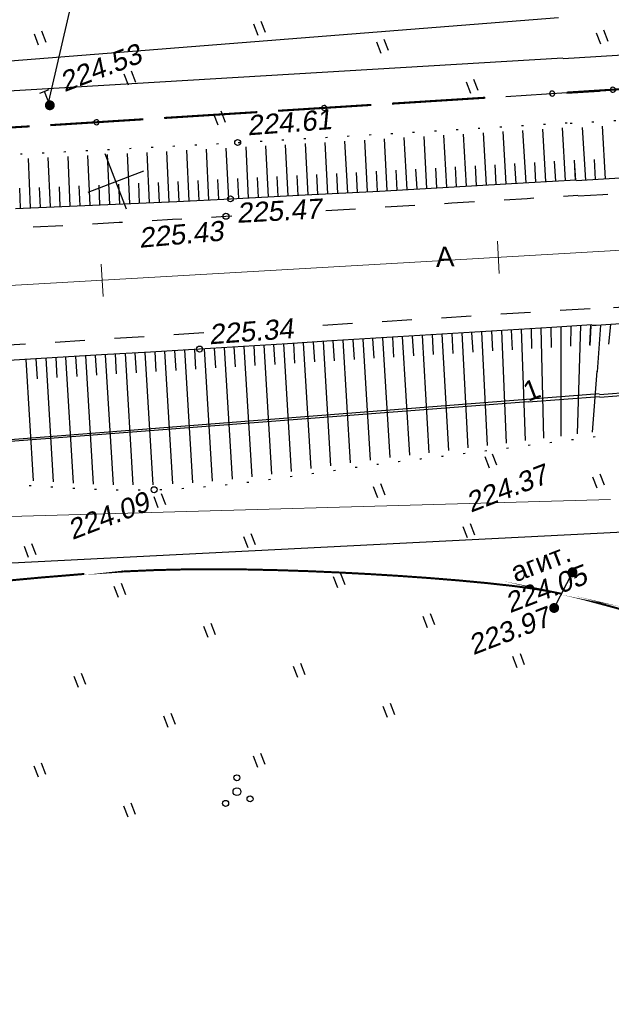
# Model space of a CAD drawing. Header units: millimetres. Extents: x -10 to 1169, y 1 to 1686.
# Tile 205 of 224: x 684 to 714, y 1526 to 1576. Entities that reach past the tile are written whole.
import ezdxf
from ezdxf.lldxf.tags import DXFTag

# ---------------------------------------------------------------- set-up
doc = ezdxf.new("R2010")
doc.units = ezdxf.units.MM
for name, pattern in [('ADOT1', [1, 0, -1]), ('AHIDDEN2', [3, 1.5, -1.5]), ('PHANTOM2', [1.25, 0.625, -0.125, 0.125, -0.125, 0.125, -0.125])]:
    doc.linetypes.add(name, pattern=pattern)
for name, color, linetype in [('CONTURS', 7, 'Continuous'), ('COORDS', 7, 'Continuous'), ('IZOLINES', 32, 'Continuous'), ('PDIGIT', 170, 'Continuous'), ('PICKETS', 7, 'Continuous'), ('ОБЪЕКТЫ_АВТОДОРОГ', 7, 'Continuous'), ('УЧАСТКИ', 7, 'Continuous')]:
    doc.layers.add(name, color=color, linetype=linetype)
doc.layers.add('СВЯЗЬ', color=170, linetype='Связь', lineweight=30)
doc.styles.get("Standard").update_dxf_attribs({"font": 'arial.ttf'})
tags = doc.linetypes.add('газ', pattern='A,42.7,-5.08,["Г",Standard,S=2.54,R=0,X=-2.54,Y=-1.27],-3.81', length=51.59).pattern_tags.tags
tags[6] = DXFTag(74, 10)
doc.linetypes.add('Связь', pattern='A,12.5,[130,ltypeshp.shx,S=1,R=-30,X=0,Y=0.9],1,[130,ltypeshp.shx,S=1,R=-30,X=0,Y=0.9],1,[130,ltypeshp.shx,S=1,R=-30,X=0,Y=0.9],4.5', length=19)

# ---------------------------------------------------------------- blocks, each defined once
blk = doc.blocks.new('394')
at = {"layer": 'CONTURS', "color": 7, "linetype": 'Continuous'}
for centre, radius in [((0.5222157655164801, 1.348219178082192), 0.3), ((0.029840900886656, 0.0364383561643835), 0.4), ((-1.462204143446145, -0.6558904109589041), 0.3), ((0.9996701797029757, -1.111369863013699), 0.3)]:
    blk.add_circle(centre, radius, dxfattribs=at)
blk = doc.blocks.new('401')
at = {"layer": 'CONTURS'}
for p, q in [((0, 0), (0, 1.2)), ((0.8, 0), (0.8, 1.2))]:
    blk.add_line(p, q, dxfattribs=at)
blk = doc.blocks.new('119_2')
at = {"layer": 'CONTURS'}
for p, q in [((-0.5, 1.5), (0.5, 1.5)), ((0, 0), (0, 1.5))]:
    blk.add_line(p, q, dxfattribs=at)
at = {"layer": 'CONTURS', "const_width": 0.5}
blk.add_lwpolyline([(-0.25, 0, 1), (0.25, 0, 1)], format="xyb", close=True, dxfattribs=at)
blk = doc.blocks.new('107_1')
at = {"layer": 'CONTURS', "color": 7, "linetype": 'Continuous', "const_width": 0.5}
blk.add_lwpolyline([(-0.2499999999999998, 0, 1), (0.2499999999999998, 0, 1)], format="xyb", close=True, dxfattribs=at)
blk = doc.blocks.new('133')
at = {"layer": 'CONTURS', "color": 7, "linetype": 'Continuous', "const_width": 0.2}
for points in [[(-11, 0), (-2, 0)], [(0, 0), (9, 0)]]:
    blk.add_lwpolyline(points, dxfattribs=at)
at = {"layer": 'CONTURS', "color": 7, "linetype": 'Continuous', "const_width": 0.5}
blk.add_lwpolyline([(-6.791280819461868, -0.0028738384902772, 1), (-6.291280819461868, -0.0028738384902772, 1)], format="xyb", close=True, dxfattribs=at)
blk = doc.blocks.new('пкк')
at = {"layer": 'ОБЪЕКТЫ_АВТОДОРОГ', "lineweight": 15, "ltscale": 200}
blk.add_line((-0.0110175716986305, -0.8223418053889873), (-0.0083168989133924, 0.8046021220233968), dxfattribs=at)

msp = doc.modelspace()

# ---------------------------------------------------------------- linework, layer by layer
at = {"layer": 'CONTURS', "color": 7, "linetype": 'Continuous'}
for p, q in [((708.6743784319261, 1571.732379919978), (711.7369681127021, 1571.925187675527)), ((711.7503282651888, 1571.889810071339), (713.3852307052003, 1571.992736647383))]:
    msp.add_line(p, q, dxfattribs=at)
at = {"layer": 'CONTURS', "lineweight": -2}
for p, q in [((713.6920227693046, 1567.582939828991), (713.5332819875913, 1570.234041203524)), ((704.6934768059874, 1567.102272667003), (704.5489666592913, 1569.717965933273)), ((705.6919652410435, 1567.157234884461), (705.5459655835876, 1569.77808724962)), ((706.6903896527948, 1567.213348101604), (706.542665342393, 1569.838384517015)), ((707.6887746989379, 1567.270157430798), (707.5395933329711, 1569.899485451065)), ((708.6871597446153, 1567.32696676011), (708.5365924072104, 1569.960590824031)), ((709.6855447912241, 1567.383776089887), (709.5334731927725, 1570.021688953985)), ((710.6838382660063, 1567.442172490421), (710.5300002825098, 1570.083217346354)), ((711.6821165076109, 1567.500828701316), (711.5267190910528, 1570.14528932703)), ((712.6937549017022, 1567.524107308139), (712.5367950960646, 1570.171983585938)), ((696.7048289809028, 1566.676360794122), (696.5740943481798, 1569.245319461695)), ((697.7035139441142, 1566.727628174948), (697.5707104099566, 1569.303450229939)), ((698.7021845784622, 1566.779173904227), (698.5672305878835, 1569.361575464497)), ((699.7007729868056, 1566.832288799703), (699.564114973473, 1569.420384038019)), ((700.6993613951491, 1566.885403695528), (700.5611483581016, 1569.479523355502)), ((701.69794980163, 1566.938518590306), (701.5581427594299, 1569.538660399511)), ((702.696499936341, 1566.992348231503), (702.5548865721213, 1569.597782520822)), ((703.694988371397, 1567.047310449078), (703.551879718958, 1569.657839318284)), ((687.7148209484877, 1566.253179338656), (687.6062029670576, 1568.76025930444)), ((688.7139055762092, 1566.295956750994), (688.603289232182, 1568.810732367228)), ((689.7129553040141, 1566.339541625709), (689.5998854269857, 1568.86118045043)), ((690.7119331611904, 1566.384743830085), (690.5965664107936, 1568.91354720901)), ((691.7109110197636, 1566.429946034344), (691.5930802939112, 1568.966101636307)), ((692.7097952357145, 1566.477172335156), (692.5890593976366, 1569.019131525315)), ((693.7086209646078, 1566.5256198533), (693.5853373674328, 1569.074826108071)), ((694.7074466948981, 1566.574067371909), (694.5816741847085, 1569.130524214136)), ((695.7061440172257, 1566.62509341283), (695.5776670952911, 1569.187199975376)), ((684.717435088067, 1566.127987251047), (684.6138673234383, 1568.611295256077)), ((685.7165871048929, 1566.169160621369), (685.6115726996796, 1568.660730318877)), ((686.7157363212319, 1566.210401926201), (686.6088879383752, 1568.710145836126)), ((707.1895821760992, 1567.241752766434), (707.1331656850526, 1568.240160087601)), ((708.1879672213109, 1567.29856209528), (708.1311048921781, 1568.296944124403)), ((709.1863522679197, 1567.35537142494), (709.1290366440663, 1568.353727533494)), ((710.1846915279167, 1567.412974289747), (710.1268397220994, 1568.411299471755)), ((711.1829773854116, 1567.471500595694), (711.1245709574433, 1568.469793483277)), ((712.1812556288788, 1567.530156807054), (712.1223374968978, 1568.528419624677)), ((712.1946157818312, 1567.494779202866), (712.1356976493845, 1568.493042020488)), ((713.1928888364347, 1567.553523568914), (713.1334166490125, 1568.551753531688)), ((698.2028492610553, 1566.753401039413), (698.1510101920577, 1567.752056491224)), ((699.2014787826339, 1566.805731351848), (699.149019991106, 1567.804354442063)), ((700.2000671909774, 1566.858846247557), (700.1471004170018, 1567.857442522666)), ((701.1986555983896, 1566.911961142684), (701.1452076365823, 1567.910531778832)), ((702.1972248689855, 1566.965433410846), (702.143242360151, 1567.963975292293)), ((703.1957441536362, 1567.019829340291), (703.1412386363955, 1568.018342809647)), ((704.1942325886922, 1567.074791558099), (704.1392819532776, 1568.073280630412)), ((705.1927210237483, 1567.12975377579), (705.1373288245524, 1568.128218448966)), ((706.1911774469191, 1567.185291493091), (706.1352737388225, 1568.183727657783)), ((687.2152786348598, 1566.231790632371), (687.1722838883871, 1567.230865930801)), ((688.2143632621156, 1566.274568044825), (688.1707487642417, 1567.273616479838)), ((689.2134304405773, 1566.317749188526), (689.1690603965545, 1567.316764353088)), ((690.2124442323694, 1566.362142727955), (690.1672594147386, 1567.361121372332)), ((691.2114220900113, 1566.407344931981), (691.1654294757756, 1567.406286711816)), ((692.2103531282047, 1566.453559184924), (692.163425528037, 1567.452457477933)), ((693.2092081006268, 1566.501396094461), (693.1613330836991, 1567.500249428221)), ((694.2080338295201, 1566.549843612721), (694.1593113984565, 1567.548655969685)), ((695.2067953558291, 1566.599580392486), (695.157184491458, 1567.598349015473)), ((696.2054864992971, 1566.650727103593), (696.155032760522, 1567.649453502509)), ((697.2041714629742, 1566.701994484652), (697.153014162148, 1567.700685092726)), ((684.2178550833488, 1566.107497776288), (684.1763658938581, 1567.106636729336)), ((685.21701109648, 1566.148573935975), (685.1751208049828, 1567.147696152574)), ((686.2161617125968, 1566.189781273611), (686.1737536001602, 1567.188881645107)), ((706.4470001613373, 1559.824344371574), (706.7592032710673, 1554.038874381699)), ((706.9460519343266, 1559.855123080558), (706.9980164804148, 1558.856474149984)), ((707.4451037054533, 1559.88590178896), (707.7318298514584, 1554.161215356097)), ((707.9441550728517, 1559.916687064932), (707.9912505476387, 1558.917796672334)), ((708.4432064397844, 1559.947472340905), (708.6934421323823, 1554.283250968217)), ((708.9422552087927, 1559.978299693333), (708.9819409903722, 1558.979087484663)), ((709.4413039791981, 1560.009127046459), (709.6386520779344, 1554.404042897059)), ((709.9403514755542, 1560.039974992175), (709.9687776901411, 1559.040379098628)), ((710.4393989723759, 1560.070822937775), (710.5592309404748, 1554.522403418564)), ((710.9384447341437, 1560.101698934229), (710.9497909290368, 1559.101763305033)), ((711.4374904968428, 1560.132574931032), (711.4429792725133, 1554.636526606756)), ((711.936534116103, 1560.163485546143), (711.9220435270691, 1559.163590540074)), ((712.4355777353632, 1560.194396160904), (712.2714460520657, 1554.74359826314)), ((712.9346204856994, 1560.225320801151), (712.8812573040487, 1559.226745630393)), ((712.9479806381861, 1560.189943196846), (712.8946174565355, 1559.191368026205)), ((713.4470233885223, 1560.220867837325), (713.2658389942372, 1557.865207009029)), ((713.9460631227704, 1560.251841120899), (713.8460344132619, 1559.256856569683)), ((697.9629644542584, 1559.30363642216), (698.0237279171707, 1558.305484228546)), ((698.4620320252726, 1559.334157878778), (698.8477821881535, 1552.996199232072)), ((698.961098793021, 1559.364692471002), (699.0218106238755, 1558.366537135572)), ((699.4601655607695, 1559.395227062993), (699.8404111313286, 1553.1395492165)), ((699.9592301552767, 1559.425797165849), (700.0198287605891, 1558.427634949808)), ((700.4582947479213, 1559.456367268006), (700.8326594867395, 1553.282328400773)), ((700.9573576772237, 1559.48696453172), (701.0177503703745, 1558.488789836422)), ((701.4564206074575, 1559.5175617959), (701.8245245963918, 1553.420024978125)), ((701.9554822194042, 1559.548180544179), (702.0155290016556, 1558.54998498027)), ((702.4545438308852, 1559.578799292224), (702.8159386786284, 1553.549416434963)), ((702.9536029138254, 1559.609459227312), (703.0130925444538, 1558.611230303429)), ((703.4526619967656, 1559.6401191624), (703.8061878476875, 1553.673217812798)), ((703.9517206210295, 1559.670786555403), (704.0103337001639, 1558.672505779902)), ((704.4507792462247, 1559.701453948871), (704.7944091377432, 1553.794602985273)), ((704.9498344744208, 1559.732176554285), (705.0070874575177, 1558.733816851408)), ((705.4488897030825, 1559.762899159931), (705.7792705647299, 1553.916560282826)), ((705.9479449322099, 1559.793621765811), (706.0031045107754, 1558.79514421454)), ((689.9777045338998, 1558.818230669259), (690.0378311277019, 1557.820039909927)), ((690.4768038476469, 1558.848228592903), (690.878653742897, 1552.183514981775)), ((690.9758929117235, 1558.878396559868), (691.0361535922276, 1557.880213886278)), ((691.4749819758, 1558.908564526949), (691.8789754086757, 1552.224958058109)), ((691.9740669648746, 1558.938799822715), (692.0344655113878, 1557.940625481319)), ((692.4731519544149, 1558.96903511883), (692.8777997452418, 1552.288662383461)), ((692.9722344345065, 1558.999311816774), (693.0327589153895, 1558.001145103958)), ((693.4713169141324, 1559.029588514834), (693.8754109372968, 1552.372231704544)), ((693.9703913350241, 1559.059997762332), (694.0310224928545, 1558.061837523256)), ((694.4694657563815, 1559.09040700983), (694.8717185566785, 1552.473015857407)), ((694.9685401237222, 1559.120817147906), (695.0292477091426, 1558.122661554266)), ((695.4676144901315, 1559.151227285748), (695.8669785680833, 1552.588414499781)), ((695.9666850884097, 1559.181699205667), (696.0274411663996, 1558.183546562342)), ((696.4657556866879, 1559.212171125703), (696.8611489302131, 1552.718033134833)), ((696.9648262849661, 1559.242643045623), (697.0256001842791, 1558.244491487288)), ((697.4638968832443, 1559.273114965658), (697.8546948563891, 1552.854835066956)), ((684.4875216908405, 1558.489762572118), (684.8522261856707, 1552.382873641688)), ((684.986636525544, 1558.519501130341), (685.0462768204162, 1557.52128119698)), ((685.4857513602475, 1558.549239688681), (685.8578666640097, 1552.323724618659)), ((685.9848624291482, 1558.579041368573), (686.0445695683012, 1557.580825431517)), ((686.4839734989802, 1558.608843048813), (686.8635057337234, 1552.267911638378)), ((686.983082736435, 1558.638675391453), (687.0428766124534, 1557.640464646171)), ((687.4821919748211, 1558.668507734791), (687.8687175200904, 1552.220719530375)), ((687.9812992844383, 1558.698372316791), (688.04119841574, 1557.700167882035)), ((688.4804065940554, 1558.728236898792), (688.8732868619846, 1552.187416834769)), ((688.9795059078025, 1558.758234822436), (689.0395185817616, 1557.760037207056)), ((689.478605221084, 1558.788232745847), (689.8766641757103, 1552.17327115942)), ((713.2524788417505, 1557.900584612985), (713.0170489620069, 1554.839653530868)), ((712.0295787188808, 1547.77968344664), (711.1041026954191, 1545.982665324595))]:
    msp.add_line(p, q, dxfattribs=at)
at = {"layer": 'CONTURS', "color": 1, "linetype": 'газ', "lineweight": 15}
msp.add_line((713.9499232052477, 1551.446403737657), (572.9191540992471, 1547.433512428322), dxfattribs=at)
at = {"layer": 'CONTURS', "color": 1}
msp.add_lwpolyline([(705.6004894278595, 1602.290487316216), (691.4996357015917, 1596.877676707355), (685.6275290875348, 1571.481791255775)], dxfattribs=at)
at = {"layer": 'CONTURS', "linetype": 'ADOT1', "flags": 128}
for points in [[(711.9130880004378, 1570.383624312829), (713.7962463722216, 1570.500901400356), (717.5213687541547, 1570.736567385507), (721.246276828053, 1570.975897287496), (724.9709705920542, 1571.218891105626), (728.6954500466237, 1571.465548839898), (732.4197151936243, 1571.715870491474)], [(642.5117646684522, 1565.885293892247), (645.0377543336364, 1566.118740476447), (647.5641796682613, 1566.345735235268), (650.0910406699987, 1566.566278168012), (652.6183373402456, 1566.780369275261), (655.1460696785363, 1566.988008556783), (657.6742376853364, 1567.189196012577), (660.202841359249, 1567.383931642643), (662.731880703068, 1567.572215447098), (665.2613557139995, 1567.754047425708), (667.7912663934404, 1567.929427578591), (670.5255378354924, 1568.107391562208), (673.2607547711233, 1568.271168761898), (675.9967299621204, 1568.423611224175), (678.7332761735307, 1568.567570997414), (681.4702061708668, 1568.705900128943), (684.2073327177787, 1568.841450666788), (686.9444685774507, 1568.977074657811), (689.6814265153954, 1569.115624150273), (692.4180192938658, 1569.259951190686), (695.1540596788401, 1569.412907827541), (698.8802536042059, 1569.630254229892), (702.6062332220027, 1569.851264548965), (706.3319985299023, 1570.075938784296), (710.0575495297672, 1570.30427693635), (711.8997278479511, 1570.419001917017)], [(643.0237845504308, 1549.502657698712), (644.340641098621, 1549.661249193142), (645.6576292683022, 1549.818663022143), (646.974749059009, 1549.974899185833), (648.292000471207, 1550.129957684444), (649.6093835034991, 1550.283838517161), (650.926898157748, 1550.436541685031), (652.2445444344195, 1550.588067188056), (653.5623223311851, 1550.738415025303), (654.8802318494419, 1550.887585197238), (656.1982729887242, 1551.035577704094), (657.5541737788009, 1551.194124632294), (658.9097506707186, 1551.363114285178), (660.2652021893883, 1551.53753695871), (661.6207268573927, 1551.712382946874), (662.9765231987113, 1551.882642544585), (664.3327897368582, 1552.043306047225), (665.689724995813, 1552.189363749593), (667.0475274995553, 1552.315805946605), (668.4063957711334, 1552.417622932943), (669.7665283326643, 1552.489805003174), (670.9750864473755, 1552.527068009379), (672.1847716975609, 1552.542252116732), (673.3953715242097, 1552.538759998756), (674.6066733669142, 1552.519994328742), (675.818464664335, 1552.489357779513), (677.0305328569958, 1552.450253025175), (678.2426653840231, 1552.406082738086), (679.4546496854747, 1552.360249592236), (680.6662732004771, 1552.316156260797), (681.8773233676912, 1552.277205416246), (682.7844841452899, 1552.244052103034), (683.6918864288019, 1552.200051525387), (684.5994081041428, 1552.149179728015), (685.5069270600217, 1552.095412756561), (686.4143211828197, 1552.042726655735), (687.3214683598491, 1551.9950974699), (688.2282464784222, 1551.956501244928), (689.134533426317, 1551.930914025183), (690.0402070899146, 1551.922311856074), (690.9451453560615, 1551.934670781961), (692.1801176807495, 1551.987695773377), (693.4137933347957, 1552.076697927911), (694.6463677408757, 1552.195603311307), (695.8780363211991, 1552.338337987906), (697.1089944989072, 1552.498828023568), (698.3394376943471, 1552.670999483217), (699.5695613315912, 1552.848778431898), (700.799560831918, 1553.026090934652), (702.0296316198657, 1553.196863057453), (703.2599691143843, 1553.355020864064), (704.3812685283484, 1553.492203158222), (705.5024107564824, 1553.630679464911), (706.6233957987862, 1553.770449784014), (707.7442236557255, 1553.911514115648), (708.8648943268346, 1554.05387245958), (709.9854078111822, 1554.19752481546), (711.1057641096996, 1554.342471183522), (712.2259632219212, 1554.488711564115), (713.3460051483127, 1554.636245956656), (713.6015561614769, 1554.670207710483)]]:
    msp.add_lwpolyline(points, dxfattribs=at)
at = {"layer": 'CONTURS', "linetype": 'Continuous', "flags": 128}
for points in [[(712.2250657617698, 1567.496568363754), (713.5967259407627, 1567.577163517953), (717.353732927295, 1567.804890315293), (721.1103803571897, 1568.039570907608), (724.8666682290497, 1568.281205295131), (728.6225965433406, 1568.529793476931), (732.3781652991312, 1568.785335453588)], [(683.9663205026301, 1566.097035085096), (686.6734245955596, 1566.208590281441), (689.3803045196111, 1566.324489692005), (692.0868466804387, 1566.4469565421), (694.7929374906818, 1566.578214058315), (698.5517422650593, 1566.771171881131), (702.3101874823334, 1566.971083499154), (706.0682731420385, 1567.177948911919), (709.8259992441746, 1567.391768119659), (712.2117056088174, 1567.531945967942)], [(715.443182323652, 1560.344760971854), (713.223651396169, 1560.207004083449), (713.0141843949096, 1560.194029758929)], [(713.0008242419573, 1560.229407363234), (710.9907433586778, 1560.10490354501), (708.771178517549, 1559.967704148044), (706.55159671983, 1559.830783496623), (704.3319979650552, 1559.694141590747), (702.1123822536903, 1559.557778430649), (699.8927495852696, 1559.421694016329), (697.6730999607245, 1559.285888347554), (695.4534333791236, 1559.150361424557), (693.2337498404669, 1559.015113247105), (690.7599386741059, 1558.865246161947), (688.2860553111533, 1558.716555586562), (685.8121216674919, 1558.568685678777), (683.3381596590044, 1558.421280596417)]]:
    msp.add_lwpolyline(points, dxfattribs=at)
at = {"layer": 'CONTURS', "linetype": 'AHIDDEN2', "flags": 128}
for points in [[(712.3086366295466, 1566.723199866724), (713.5535528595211, 1566.800458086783), (717.3478589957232, 1567.039916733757), (721.141934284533, 1567.283348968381), (724.935778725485, 1567.53075479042), (727.5412395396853, 1567.703402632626)], [(699.595772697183, 1565.990493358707), (702.1558892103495, 1566.141301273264), (705.9508878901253, 1566.368839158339), (709.7456557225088, 1566.600350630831), (712.2952764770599, 1566.758577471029)], [(642.9086713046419, 1562.953825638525), (645.3833429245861, 1563.082922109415), (647.8580018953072, 1563.212256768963), (650.3326482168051, 1563.34182961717), (652.8072818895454, 1563.471640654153), (655.2819029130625, 1563.601689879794), (657.7565112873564, 1563.731977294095), (660.2311070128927, 1563.862502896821), (662.7056900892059, 1563.993266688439), (665.1802605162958, 1564.124268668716), (667.6548182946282, 1564.255508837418), (670.3459691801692, 1564.397733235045), (673.0371758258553, 1564.539038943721), (675.7284079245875, 1564.679940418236), (678.4196351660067, 1564.820952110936), (681.1108272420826, 1564.962588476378), (683.8019538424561, 1565.105363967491), (686.4929846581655, 1565.249793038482), (689.1838893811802, 1565.396390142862), (691.8746377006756, 1565.545669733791), (694.5651993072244, 1565.698146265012), (694.8559747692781, 1565.714969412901)]]:
    msp.add_lwpolyline(points, dxfattribs=at)
at = {"layer": 'CONTURS', "linetype": 'AHIDDEN2'}
for points in [[(712.9123478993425, 1561.048171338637), (698.0560613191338, 1560.114013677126)], [(715.5985715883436, 1561.180862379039), (712.9257080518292, 1561.012793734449)], [(693.4430279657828, 1559.823947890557), (673.060419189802, 1558.542297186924)]]:
    msp.add_lwpolyline(points, dxfattribs=at)
at = {"layer": 'CONTURS', "color": 7, "linetype": 'Continuous'}
for major_axis, ratio, start_param, end_param in [((-0.1304858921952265, -0.008214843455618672), 0.9560651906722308, 3.141592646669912, 6.283185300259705), ((-0.1304858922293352, -0.008214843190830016), 0.9560651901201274, -5.2329716e-09, 3.141592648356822)]:
    msp.add_ellipse((711.0016685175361, 1571.877456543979), major_axis=major_axis, ratio=ratio, start_param=start_param, end_param=end_param, dxfattribs=at)
at = {"layer": 'COORDS', "lineweight": -2}
for p, q in [((689.5584603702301, 1566.050280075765), (688.4833565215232, 1568.851021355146)), ((687.6205378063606, 1566.91309879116), (690.4212790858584, 1567.988202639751))]:
    msp.add_line(p, q, dxfattribs=at)
at = {"layer": 'IZOLINES', "const_width": 0.1000000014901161}
msp.add_lwpolyline([(681.151189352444, 1547.135685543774), (685.2391476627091, 1547.513716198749), (687.4245138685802, 1547.693957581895), (687.4098205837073, 1547.692302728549), (689.2641785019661, 1547.813400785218), (691.1196712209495, 1547.893595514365), (691.1199458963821, 1547.893600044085), (691.1200058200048, 1547.892215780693), (692.647319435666, 1547.926874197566), (694.1748561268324, 1547.933518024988), (695.7022206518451, 1547.91792051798), (697.2292010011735, 1547.883604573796), (698.7556618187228, 1547.832880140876), (700.2814966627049, 1547.767162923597), (701.8066034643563, 1547.687242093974), (703.3308647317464, 1547.593365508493), (704.8244667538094, 1547.487353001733), (706.416391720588, 1547.357289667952), (706.4619333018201, 1547.353272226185), (706.4619840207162, 1547.353267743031), (706.4675424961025, 1547.351626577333), (707.7441132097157, 1547.232040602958), (709.0183672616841, 1547.091428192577), (709.6430925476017, 1547.01175665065), (710.2663342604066, 1546.921818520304), (710.8767389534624, 1546.818918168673), (711.475392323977, 1546.697536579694), (711.472557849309, 1546.698103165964), (712.035777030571, 1546.565872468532), (712.6120799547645, 1546.419688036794), (712.615238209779, 1546.418866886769), (712.6152386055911, 1546.418866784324), (712.6152393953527, 1546.418866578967), (712.6152409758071, 1546.418866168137), (712.6152441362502, 1546.418865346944), (712.6152504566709, 1546.418863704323), (712.6151841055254, 1546.418993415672), (713.9260787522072, 1546.066755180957), (715.2330716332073, 1545.700452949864)], dxfattribs=at)
at = {"layer": 'PICKETS', "color": 7, "lineweight": -2}
for centre in [(685.6890058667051, 1571.286370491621), (695.1540596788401, 1569.412907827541), (694.7929374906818, 1566.578214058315), (694.5651993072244, 1565.698146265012), (693.2337498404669, 1559.015113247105), (690.9451453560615, 1551.934670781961), (712.0295787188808, 1547.77968344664), (711.1041026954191, 1545.982665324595)]:
    msp.add_circle(centre, 0.15, dxfattribs=at)
at = {"layer": 'ОБЪЕКТЫ_АВТОДОРОГ', "color": 0, "linetype": 'PHANTOM2', "lineweight": 15, "ltscale": 200}
msp.add_lwpolyline([(551.664042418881, 1554.455983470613), (575.8559324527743, 1555.888419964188), (599.7355913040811, 1557.299419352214), (622.9441558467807, 1558.666757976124), (645.2465388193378, 1559.976018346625), (666.4385969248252, 1561.214734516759), (686.3161868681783, 1562.370440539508), (704.6751653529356, 1563.430670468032), (721.3113890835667, 1564.382958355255)], dxfattribs=at)
at = {"layer": 'СВЯЗЬ', "color": 5, "linetype": 'Связь', "lineweight": 30}
msp.add_lwpolyline([(1140.179382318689, 1586.199754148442), (1135.189643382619, 1584.48787438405), (1078.159897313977, 1548.525693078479), (1066.453943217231, 1542.911715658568), (1027.162926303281, 1530.909758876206), (1015.713752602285, 1529.221699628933), (957.2967789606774, 1536.353572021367), (952.1666802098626, 1534.784508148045), (950.0980916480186, 1528.67341911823), (940.4998394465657, 1526.030786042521), (934.4595619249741, 1528.921166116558), (931.8945113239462, 1534.041267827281), (898.0297614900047, 1533.250803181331), (861.2740868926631, 1538.816658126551), (824.7460605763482, 1550.10762570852), (804.7234687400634, 1554.371550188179), (788.0329882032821, 1555.345067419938), (752.037041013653, 1551.688873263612), (619.1411896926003, 1544.959815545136), (587.6935546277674, 1543.134910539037), (552.0343895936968, 1543.134910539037)], dxfattribs=at)
at = {"layer": 'УЧАСТКИ', "color": 6, "linetype": 'Continuous', "lineweight": -2}
for p, q in [((788.2595787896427, 1578.200815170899), (711.5630005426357, 1573.623349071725)), ((711.3306823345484, 1575.684974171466), (579.8439172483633, 1565.345278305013)), ((711.549640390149, 1573.658726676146), (672.7660093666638, 1571.344011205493)), ((713.3880103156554, 1556.734628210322), (791.2792801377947, 1562.800068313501)), ((713.4031325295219, 1556.594686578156), (739.709174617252, 1558.600030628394)), ((581.6530480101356, 1546.512765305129), (713.3746501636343, 1556.77000581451)), ((709.7863323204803, 1556.355369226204), (616.7134758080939, 1549.270464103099)), ((709.7863323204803, 1556.355369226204), (713.3897723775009, 1556.630064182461))]:
    msp.add_line(p, q, dxfattribs=at)

# ---------------------------------------------------------------- block references
at = {"layer": 'CONTURS', "lineweight": -2, "yscale": 0.5}
for name, p, xscale, zscale, rotation in [('401', (696.1803474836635, 1574.805539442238), 0.5, 0.5, 21), ('401', (685.123465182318, 1574.310207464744), 0.5, 0.5, 21), ('401', (713.4486159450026, 1574.358011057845), 0.5, 0.5, 21), ('401', (702.3783734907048, 1573.898056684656), 0.5, 0.5, 21), ('401', (689.6452844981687, 1572.296963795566), 0.5, 0.5, 21), ('133', (717.478347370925, 1572.286640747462), 0.5229768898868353, 0.5229768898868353, 3.602346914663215), ('401', (706.9001928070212, 1571.884813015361), 0.5, 0.5, 21), ('119_2', (685.6890058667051, 1571.286370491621), 0.5, 0.5, 21), ('133', (702.9329991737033, 1571.370926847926), 0.5229768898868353, 0.5229768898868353, 3.602346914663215), ('133', (691.4502406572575, 1570.648020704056), 0.5229768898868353, 0.5229768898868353, 3.602346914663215), ('401', (694.1671038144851, 1570.283720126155), 0.5, 0.5, 21), ('133', (680.0074750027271, 1569.953820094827), 0.5191898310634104, 0.51918983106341, 3.34013974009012), ('401', (707.8471917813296, 1553.026621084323), 0.5, 0.5, 21), ('401', (713.2682207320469, 1552.01451544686), 0.5, 0.5, 21), ('401', (702.2113384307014, 1551.519183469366), 0.5, 0.5, 21), ('401', (691.1544561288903, 1551.023851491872), 0.5, 0.5, 21), ('401', (706.7331577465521, 1549.505939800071), 0.5, 0.5, 21), ('401', (695.6762754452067, 1549.010607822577), 0.5, 0.5, 21), ('401', (684.6193931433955, 1548.515275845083), 0.5, 0.5, 21), ('107_1', (712.0295787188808, 1547.77968344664), 0.5, 0.5, 21), ('401', (700.1980947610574, 1546.997364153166), 0.5, 0.5, 21), ('401', (689.1412124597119, 1546.502032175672), 0.5, 0.5, 21), ('107_1', (711.1041026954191, 1545.982665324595), 0.5, 0.5, 21), ('401', (704.7199140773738, 1544.984120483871), 0.5, 0.5, 21), ('401', (693.6630317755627, 1544.488788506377), 0.5, 0.5, 21), ('401', (709.2417333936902, 1542.970876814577), 0.5, 0.5, 21), ('401', (698.1848510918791, 1542.475544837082), 0.5, 0.5, 21), ('401', (687.1279687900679, 1541.980212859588), 0.5, 0.5, 21), ('401', (702.7066704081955, 1540.462301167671), 0.5, 0.5, 21), ('401', (691.6497881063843, 1539.966969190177), 0.5, 0.5, 21), ('401', (696.1716074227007, 1537.953725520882), 0.5, 0.5, 21), ('401', (685.1147251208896, 1537.458393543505), 0.5, 0.5, 21), ('394', (695.1127742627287, 1536.712297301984), 0.5, 0.5, 21), ('401', (689.636544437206, 1535.445149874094), 0.5, 0.5, 21)]:
    msp.add_blockref(name, p, dxfattribs=dict(at, xscale=xscale, zscale=zscale, rotation=rotation))
at = {"layer": 'ОБЪЕКТЫ_АВТОДОРОГ', "color": 0, "linetype": 'PHANTOM2', "lineweight": 15}
for p, rotation in [((708.3011795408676, 1563.638230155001), 3.276140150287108), ((688.3343413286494, 1562.486988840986), 3.30515686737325)]:
    msp.add_blockref('пкк', p, dxfattribs=dict(at, rotation=rotation))

# ---------------------------------------------------------------- texts
at = {"layer": 'CONTURS', "lineweight": -2}
msp.add_text('агит.', height=1, rotation=20.99999999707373, dxfattribs=at).set_placement((709.1583575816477, 1547.264140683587))
at = {"layer": 'PDIGIT', "color": 7, "lineweight": -2}
for s, height, rotation, oblique, p in [('224.53', 1, 20.99999999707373, 10, (686.428314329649, 1571.943499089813)), ('224.61', 1, 4.329031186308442, 9.999999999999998, (695.6691264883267, 1569.770184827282)), ('225.47', 1.000000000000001, 3.080994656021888, 10, (695.1251923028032, 1565.365271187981)), ('225.43', 1.000000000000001, 4.991046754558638, 9.999999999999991, (690.2131520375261, 1564.111607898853)), ('225.34', 1.000000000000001, 4.289124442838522, 9.999999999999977, (693.736737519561, 1559.250952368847)), ('224.37', 1, 20.99999999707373, 10, (706.900879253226, 1550.772776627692)), ('224.09', 1, 20.99999999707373, 10, (686.8246392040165, 1549.398998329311)), ('224.05', 1, 20.99999999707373, 10, (708.8749253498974, 1545.713061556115)), ('223.97', 1, 20.99999999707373, 10, (707.0260581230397, 1543.600349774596))]:
    msp.add_text(s, height=height, rotation=rotation, dxfattribs=dict(at, oblique=oblique)).set_placement(p)
at = {"layer": 'ОБЪЕКТЫ_АВТОДОРОГ', "lineweight": -2}
msp.add_text('А', height=1, rotation=2.340804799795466, dxfattribs=at).set_placement((705.1565187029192, 1563.148128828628))
at = {"layer": 'УЧАСТКИ', "color": 6, "lineweight": -2}
msp.add_text('1', height=1, rotation=20.99999999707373, dxfattribs=at).set_placement((709.7863323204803, 1556.355369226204))
msp.add_text('1', height=1, rotation=20.99999999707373, dxfattribs=at).set_placement((709.7863323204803, 1556.355369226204))

doc.saveas('drawing.dxf')
